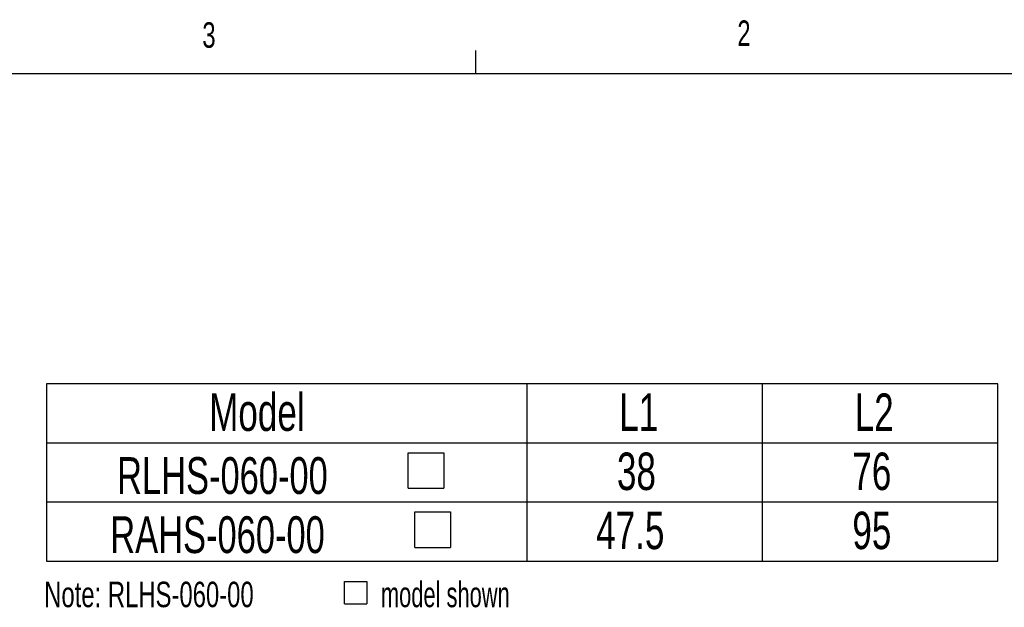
# Model space of a CAD drawing. Extents: x 11 to 421, y 5 to 275.
# Tile 5 of 6: x 273 to 365, y 220 to 275. Entities that reach past the tile are written whole.
import ezdxf
from ezdxf.enums import TextEntityAlignment as Align

# ---------------------------------------------------------------- set-up
doc = ezdxf.new("R2010")
doc.units = 0
doc.layers.get('0').update_dxf_attribs({"linetype": 'CONTINUOUS'})

# ---------------------------------------------------------------- blocks, each defined once
blk = doc.blocks.new('SW_SYMBOL_MOD_BOX')
at = {"color": 0, "linetype": 'CONTINUOUS'}
for p, q in [((200, 200), (200, 800)), ((200, 800), (800, 800)), ((800, 800), (800, 200)), ((200, 200), (800, 200))]:
    blk.add_line(p, q, dxfattribs=at)
blk = doc.blocks.new('SW_NOTE_0')
at = {"color": 0, "linetype": 'CONTINUOUS', "xscale": 0.0034693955, "yscale": 0.0034693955, "zscale": 0.0034693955}
blk.add_blockref('SW_SYMBOL_MOD_BOX', (27.376, 0.349), dxfattribs=at)
at = {"color": 0, "linetype": 'CONTINUOUS'}
for s, width, p in [('Note: RLHS-060-00', 0.7, (0, 0)), (' model shown', 0.641667, (30.895, 0))]:
    blk.add_text(s, height=2.38125, dxfattribs=dict(at, width=width)).set_placement(p, align=Align.BOTTOM_LEFT)
blk = doc.blocks.new('SW_TABLEANNOTATION_0')
at = {"color": 0, "linetype": 'CONTINUOUS'}
for p, q in [((0, 0), (0, -16.577)), ((88.879, 0), (0, 0)), ((44.879, 0), (44.879, -16.577)), ((66.879, 0), (66.879, -16.577)), ((88.879, -16.577), (88.879, 0)), ((0, -5.526), (88.879, -5.526)), ((0, -11.051), (88.879, -11.051)), ((0, -16.577), (88.879, -16.577))]:
    blk.add_line(p, q, dxfattribs=at)
at = {"color": 0, "linetype": 'CONTINUOUS', "xscale": 0.0055510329, "yscale": 0.0055510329, "zscale": 0.0055510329}
for p in [(32.663, -10.885), (33.3, -16.411)]:
    blk.add_blockref('SW_SYMBOL_MOD_BOX', p, dxfattribs=at)
at = {"color": 0, "linetype": 'CONTINUOUS', "width": 0.7}
for s, height, p in [('Model', 3.5, (15.185, -5.459)), ('L1', 3.5, (53.51, -5.459)), ('L2', 3.5, (75.51, -5.459)), ('38', 3.5, (53.293, -10.985)), ('76', 3.5, (75.293, -10.985)), ('RLHS-060-00', 3.43958, (6.586, -11.334)), ('47.5', 3.5, (51.354, -16.511)), ('95', 3.5, (75.293, -16.511)), ('RAHS-060-00', 3.43958, (5.949, -16.86))]:
    blk.add_text(s, height=height, dxfattribs=at).set_placement(p, align=Align.BOTTOM_LEFT)

msp = doc.modelspace()

# ---------------------------------------------------------------- linework, layer by layer
at = {"color": 7, "linetype": 'CONTINUOUS'}
for p, q in [((315.9379, 270.3087), (315.9379, 272.4626)), ((15.9068, 270.3087), (415.9568, 270.3087))]:
    msp.add_line(p, q, dxfattribs=at)

# ---------------------------------------------------------------- block references
for name, p in [('SW_TABLEANNOTATION_0', (275.8413, 241.3011)), ('SW_NOTE_0', (275.6152, 219.6983))]:
    msp.add_blockref(name, p, dxfattribs=at)

# ---------------------------------------------------------------- texts
at = {"color": 7, "linetype": 'CONTINUOUS', "width": 0.7}
for s, p in [('3', (290.3913, 272.0003)), ('2', (340.3853, 272.1699))]:
    msp.add_text(s, height=2.3813, dxfattribs=at).set_placement(p, align=Align.BOTTOM_LEFT)

doc.saveas('drawing.dxf')
